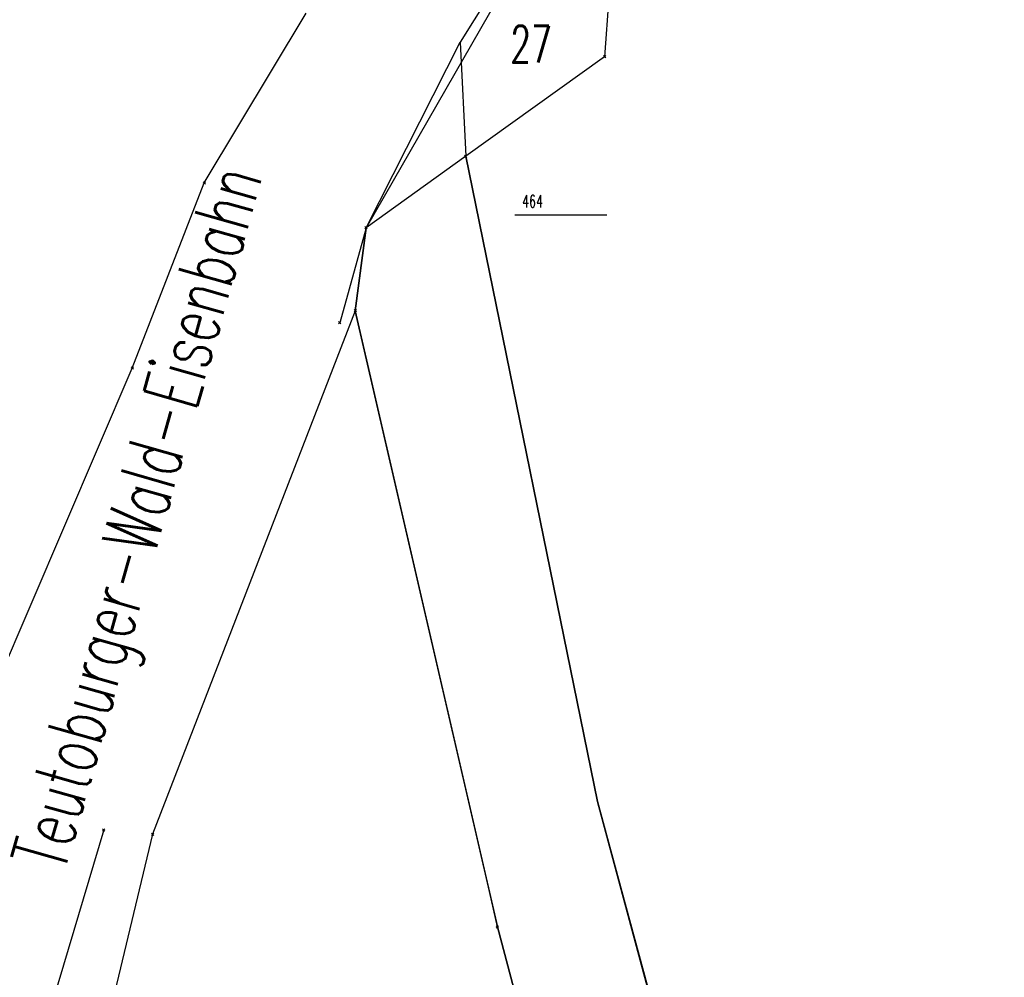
# Model space of a CAD drawing. Extents: x 3408772 to 3410442, y 5787844 to 5790056.
# Tile 41 of 80: x 3409708 to 3409761, y 5788895 to 5788947. Entities that reach past the tile are written whole.
import ezdxf

# ---------------------------------------------------------------- set-up
doc = ezdxf.new("R2010")
doc.units = 0
doc.header["$MEASUREMENT"] = 0
doc.linetypes.add('LINIENART0', pattern=[0])
for name, color, linetype in [('KATASTER', 7, 'Continuous'), ('NULLEBENE', 7, 'Continuous'), ('TOP-HOEHENI', 7, 'Continuous')]:
    doc.layers.add(name, color=color, linetype=linetype)
doc.styles.add('SIMPLEX', font='simplex')

# ---------------------------------------------------------------- blocks, each defined once
blk = doc.blocks.new('GELAEN-109')
at = {"layer": 'NULLEBENE', "color": 1, "linetype": 'LINIENART0'}
for p, q in [((-0.188, 0.188), (0.188, -0.188)), ((-0.188, -0.188), (0.188, 0.188))]:
    blk.add_line(p, q, dxfattribs=at)

msp = doc.modelspace()

# ---------------------------------------------------------------- linework, layer by layer
at = {"layer": 'KATASTER', "color": 92, "linetype": 'LINIENART0'}
for p, q in [((3409740.79, 5788960.61), (3409731.8, 5788946.14)), ((3409726.69, 5788936.06), (3409731.8, 5788946.14)), ((3409731.8, 5788946.14), (3409732.11, 5788939.95)), ((3409732.11, 5788939.95), (3409739.26, 5788904.9)), ((3409726.1, 5788931.56), (3409726.69, 5788936.06)), ((3409733.39, 5788900), (3409726.1, 5788931.56)), ((3409739.26, 5788904.9), (3409740.59, 5788900)), ((3409733.83, 5788898.08), (3409733.39, 5788900)), ((3409740.59, 5788900), (3409761.37, 5788823.16)), ((3409754.32, 5788821.19), (3409733.83, 5788898.08))]:
    msp.add_line(p, q, dxfattribs=at)
at = {"layer": 'TOP-HOEHENI', "color": 95, "linetype": 'LINIENART0'}
for p, q in [((3409740.793, 5788960.61), (3409726.689, 5788936.064)), ((3409740.12, 5788951.987), (3409739.655, 5788945.354)), ((3409717.896, 5788938.498), (3409723.432, 5788947.716)), ((3409739.655, 5788945.354), (3409732.105, 5788939.945)), ((3409732.105, 5788939.945), (3409726.689, 5788936.064)), ((3409739.259, 5788904.9), (3409732.105, 5788939.945)), ((3409713.987, 5788928.44), (3409717.896, 5788938.498)), ((3409734.771, 5788936.771), (3409739.771, 5788936.771)), ((3409726.689, 5788936.064), (3409725.261, 5788930.904)), ((3409726.689, 5788936.064), (3409726.103, 5788931.559)), ((3409726.103, 5788931.559), (3409715.092, 5788903.116)), ((3409726.103, 5788931.559), (3409733.829, 5788898.08)), ((3409704.639, 5788906.636), (3409713.987, 5788928.44)), ((3409761.373, 5788823.163), (3409739.259, 5788904.9)), ((3409712.436, 5788903.352), (3409706.029, 5788881.877)), ((3409715.092, 5788903.116), (3409709.898, 5788881.431)), ((3409733.829, 5788898.08), (3409754.361, 5788821.051))]:
    msp.add_line(p, q, dxfattribs=at)

# ---------------------------------------------------------------- block references
at = {"layer": 'TOP-HOEHENI', "xscale": 0.333, "yscale": 0.333}
for p in [(3409739.655, 5788945.354), (3409717.896, 5788938.498), (3409726.689, 5788936.064), (3409726.103, 5788931.559), (3409725.261, 5788930.904), (3409713.987, 5788928.44), (3409712.436, 5788903.352), (3409715.092, 5788903.116), (3409733.829, 5788898.08)]:
    msp.add_blockref('GELAEN-109', p, dxfattribs=at)
at = {"layer": 'TOP-HOEHENI', "xscale": 0.333, "yscale": 0.333, "rotation": 0.6}
msp.add_blockref('GELAEN-109', (3409732.105, 5788939.945), dxfattribs=at)

# ---------------------------------------------------------------- texts
at = {"layer": 'TOP-HOEHENI', "color": 95, "linetype": 'LINIENART0', "style": 'SIMPLEX', "width": 0.66046}
for s, height, p in [('27', 2, (3409734.522, 5788945.04)), ('464', 0.666, (3409735.171, 5788937.171))]:
    msp.add_text(s, height=height, dxfattribs=at).set_placement(p)
msp.add_text('Teutoburger-Wald-Eisenbahn', height=3, rotation=74.1, dxfattribs=at).set_placement((3409710.27814, 5788900.97802))

doc.saveas('drawing.dxf')
